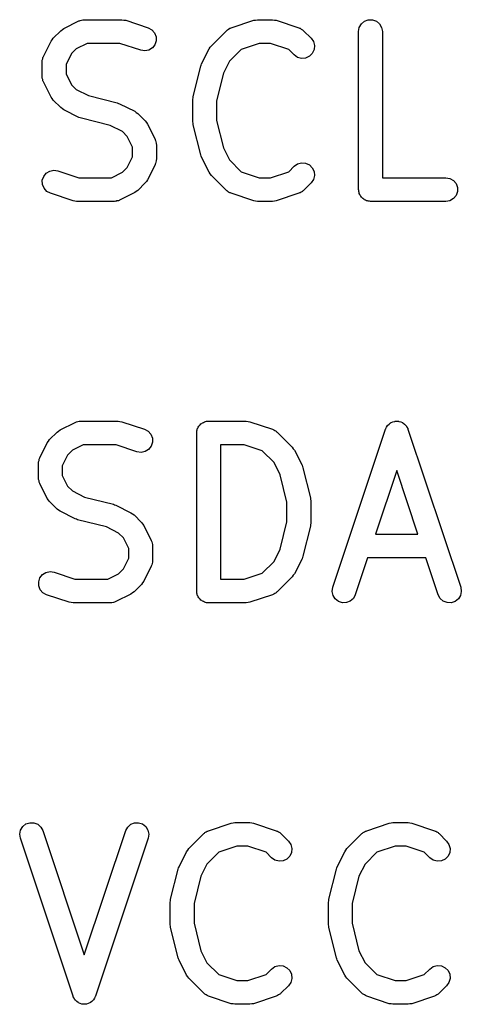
# Model space of a CAD drawing. Extents: x 82 to 153, y -125 to -16.
# Tile 15 of 16: x 121.15 to 123.94, y -34.55 to -28.32. Entities that reach past the tile are written whole.
import ezdxf

# ---------------------------------------------------------------- set-up
doc = ezdxf.new("R2010")
doc.units = 0
doc.header["$MEASUREMENT"] = 0
doc.layers.add('BLACK', color=7, linetype='CONTINUOUS')

msp = doc.modelspace()

# ---------------------------------------------------------------- linework, layer by layer
at = {"layer": 'BLACK', "linetype": 'CONTINUOUS'}
for p, q in [((121.426, -28.3762), (121.521, -28.3286)), ((121.521, -28.3286), (121.526, -28.3274)), ((121.526, -28.3274), (121.529, -28.3252)), ((121.529, -28.3252), (121.538, -28.3237)), ((121.538, -28.3237), (121.546, -28.3212)), ((121.546, -28.3212), (121.551, -28.3214)), ((121.551, -28.3214), (121.555, -28.3207)), ((121.555, -28.3207), (121.793, -28.3207)), ((121.793, -28.3207), (121.805, -28.3228)), ((121.805, -28.3228), (121.817, -28.3245)), ((121.817, -28.3245), (121.96, -28.3721)), ((122.484, -28.3721), (122.627, -28.3245)), ((122.627, -28.3245), (122.638, -28.3228)), ((122.638, -28.3228), (122.65, -28.3207)), ((122.65, -28.3207), (122.745, -28.3207)), ((122.745, -28.3207), (122.757, -28.3228)), ((122.757, -28.3228), (122.769, -28.3245)), ((122.769, -28.3245), (122.912, -28.3721)), ((123.307, -28.3475), (123.327, -28.3307)), ((123.327, -28.3307), (123.351, -28.3218)), ((123.351, -28.3218), (123.378, -28.3218)), ((123.378, -28.3218), (123.402, -28.3307)), ((123.402, -28.3307), (123.422, -28.3475)), ((121.359, -28.4379), (121.407, -28.3903)), ((121.407, -28.3903), (121.417, -28.3834)), ((121.417, -28.3834), (121.426, -28.3762)), ((121.96, -28.3721), (121.983, -28.3846)), ((121.983, -28.3846), (122, -28.404)), ((122, -28.404), (122.009, -28.4283)), ((122.359, -28.4855), (122.454, -28.3903)), ((122.454, -28.3903), (122.458, -28.3878)), ((122.458, -28.3878), (122.461, -28.3846)), ((122.461, -28.3846), (122.468, -28.3804)), ((122.468, -28.3804), (122.476, -28.3753)), ((122.476, -28.3753), (122.48, -28.3742)), ((122.48, -28.3742), (122.484, -28.3721)), ((122.912, -28.3721), (122.916, -28.3742)), ((122.916, -28.3742), (122.92, -28.3753)), ((122.92, -28.3753), (122.927, -28.3804)), ((122.927, -28.3804), (122.935, -28.3846)), ((122.935, -28.3846), (122.938, -28.3878)), ((122.938, -28.3878), (122.941, -28.3903)), ((122.941, -28.3903), (122.989, -28.4379)), ((123.29, -28.3957), (123.294, -28.37)), ((123.29, -29.3957), (123.29, -28.3957)), ((123.294, -28.37), (123.307, -28.3475)), ((123.422, -28.3475), (123.435, -28.37)), ((123.435, -28.37), (123.44, -28.3957)), ((123.44, -28.3957), (123.44, -29.3207)), ((121.297, -28.5526), (121.345, -28.4574)), ((121.345, -28.4574), (121.352, -28.4477)), ((121.352, -28.4477), (121.359, -28.4379)), ((121.573, -28.4707), (121.504, -28.5049)), ((121.781, -28.4707), (121.573, -28.4707)), ((121.912, -28.5145), (121.781, -28.4707)), ((122.01, -28.4543), (122.002, -28.479)), ((122.009, -28.4283), (122.01, -28.4543)), ((122.662, -28.4707), (122.548, -28.5089)), ((122.733, -28.4707), (122.662, -28.4707)), ((122.848, -28.5089), (122.733, -28.4707)), ((122.989, -28.4379), (123.004, -28.4592)), ((123.004, -28.4592), (123.011, -28.4844)), ((121.504, -28.5049), (121.474, -28.5353)), ((121.938, -28.5183), (121.912, -28.5145)), ((121.964, -28.513), (121.938, -28.5183)), ((121.986, -28.4994), (121.964, -28.513)), ((122.002, -28.479), (121.986, -28.4994)), ((122.297, -28.6002), (122.345, -28.505)), ((122.345, -28.505), (122.352, -28.4953)), ((122.352, -28.4953), (122.359, -28.4855)), ((122.548, -28.5089), (122.474, -28.583)), ((122.883, -28.544), (122.848, -28.5089)), ((123.008, -28.5103), (122.997, -28.5339)), ((123.011, -28.4844), (123.008, -28.5103)), ((121.29, -28.5776), (121.293, -28.5692)), ((121.29, -28.5819), (121.29, -28.5776)), ((121.29, -28.5862), (121.29, -28.5819)), ((121.29, -28.6814), (121.29, -28.5862)), ((121.293, -28.5692), (121.294, -28.5605)), ((121.294, -28.5605), (121.296, -28.5568)), ((121.296, -28.5568), (121.297, -28.5526)), ((121.474, -28.5353), (121.44, -28.6039)), ((122.474, -28.583), (122.435, -28.66)), ((122.904, -28.5589), (122.883, -28.544)), ((122.929, -28.5656), (122.904, -28.5589)), ((122.955, -28.5634), (122.929, -28.5656)), ((122.979, -28.5524), (122.955, -28.5634)), ((122.997, -28.5339), (122.979, -28.5524)), ((121.44, -28.6039), (121.44, -28.6637)), ((122.244, -28.8061), (122.292, -28.6156)), ((122.292, -28.6156), (122.295, -28.6081)), ((122.295, -28.6081), (122.297, -28.6002)), ((121.29, -28.6857), (121.29, -28.6814)), ((121.29, -28.69), (121.29, -28.6857)), ((121.293, -28.6984), (121.29, -28.69)), ((121.294, -28.707), (121.293, -28.6984)), ((121.296, -28.7108), (121.294, -28.707)), ((121.297, -28.7149), (121.296, -28.7108)), ((121.345, -28.8102), (121.297, -28.7149)), ((121.44, -28.6637), (121.474, -28.7322)), ((122.435, -28.66), (122.392, -28.8335)), ((121.474, -28.7322), (121.504, -28.7626)), ((121.504, -28.7626), (121.581, -28.8011)), ((121.352, -28.8198), (121.345, -28.8102)), ((121.359, -28.8297), (121.352, -28.8198)), ((121.407, -28.8773), (121.359, -28.8297)), ((121.581, -28.8011), (121.764, -28.8467)), ((122.242, -28.8243), (122.243, -28.8152)), ((122.242, -28.9671), (122.242, -28.8243)), ((122.243, -28.8152), (122.244, -28.8061)), ((122.392, -28.8335), (122.392, -28.9579)), ((121.417, -28.8842), (121.407, -28.8773)), ((121.426, -28.8913), (121.417, -28.8842)), ((121.521, -28.939), (121.426, -28.8913)), ((121.764, -28.8467), (121.771, -28.8501)), ((121.771, -28.8501), (121.779, -28.8524)), ((121.779, -28.8524), (121.874, -28.9)), ((121.874, -28.9), (121.884, -28.9072)), ((121.884, -28.9072), (121.894, -28.9141)), ((121.529, -28.9413), (121.521, -28.939)), ((121.537, -28.9446), (121.529, -28.9413)), ((121.719, -28.9903), (121.537, -28.9446)), ((121.894, -28.9141), (121.941, -28.9617)), ((121.941, -28.9617), (121.948, -28.9715)), ((122.243, -28.9761), (122.242, -28.9671)), ((122.392, -28.9579), (122.435, -29.1314)), ((121.796, -29.0287), (121.719, -28.9903)), ((121.827, -29.0592), (121.796, -29.0287)), ((121.948, -28.9715), (121.955, -28.9812)), ((121.955, -28.9812), (122.003, -29.0764)), ((122.244, -28.9853), (122.243, -28.9761)), ((122.292, -29.1758), (122.244, -28.9853)), ((121.861, -29.1277), (121.827, -29.0592)), ((122.003, -29.0764), (122.004, -29.0806)), ((122.004, -29.0806), (122.006, -29.0843)), ((122.006, -29.0843), (122.008, -29.093)), ((122.008, -29.093), (122.01, -29.1014)), ((121.861, -29.1875), (121.861, -29.1277)), ((122.01, -29.1014), (122.01, -29.1057)), ((122.01, -29.1057), (122.011, -29.11)), ((122.011, -29.11), (122.011, -29.2052)), ((122.435, -29.1314), (122.474, -29.2084)), ((121.827, -29.256), (121.861, -29.1875)), ((122.01, -29.2138), (122.008, -29.2222)), ((122.011, -29.2052), (122.01, -29.2095)), ((122.01, -29.2095), (122.01, -29.2138)), ((122.295, -29.1833), (122.292, -29.1758)), ((122.297, -29.1911), (122.295, -29.1833)), ((122.345, -29.2864), (122.297, -29.1911)), ((122.474, -29.2084), (122.548, -29.2825)), ((121.315, -29.2919), (121.337, -29.2783)), ((121.337, -29.2783), (121.362, -29.2731)), ((121.362, -29.2731), (121.388, -29.2769)), ((121.388, -29.2769), (121.52, -29.3207)), ((121.796, -29.2864), (121.827, -29.256)), ((122.003, -29.2387), (121.955, -29.334)), ((122.004, -29.2346), (122.003, -29.2387)), ((122.006, -29.2309), (122.004, -29.2346)), ((122.008, -29.2222), (122.006, -29.2309)), ((122.848, -29.2825), (122.883, -29.2474)), ((122.883, -29.2474), (122.904, -29.2325)), ((122.904, -29.2325), (122.929, -29.2257)), ((122.929, -29.2257), (122.955, -29.228)), ((122.955, -29.228), (122.979, -29.239)), ((122.979, -29.239), (122.997, -29.2574)), ((122.997, -29.2574), (123.008, -29.281)), ((123.008, -29.281), (123.011, -29.307)), ((121.29, -29.3371), (121.299, -29.3123)), ((121.291, -29.3631), (121.29, -29.3371)), ((121.299, -29.3123), (121.315, -29.2919)), ((121.52, -29.3207), (121.728, -29.3207)), ((121.728, -29.3207), (121.796, -29.2864)), ((121.955, -29.334), (121.948, -29.3436)), ((122.352, -29.296), (122.345, -29.2864)), ((122.359, -29.3059), (122.352, -29.296)), ((122.454, -29.4011), (122.359, -29.3059)), ((122.548, -29.2825), (122.662, -29.3207)), ((122.662, -29.3207), (122.733, -29.3207)), ((122.733, -29.3207), (122.848, -29.2825)), ((123.004, -29.3321), (122.989, -29.3535)), ((123.011, -29.307), (123.004, -29.3321)), ((123.44, -29.3207), (123.841, -29.3207)), ((123.841, -29.3207), (123.866, -29.3252)), ((123.866, -29.3252), (123.889, -29.3382)), ((123.889, -29.3382), (123.906, -29.3582)), ((121.301, -29.3873), (121.291, -29.3631)), ((121.318, -29.4068), (121.301, -29.3873)), ((121.894, -29.4011), (121.884, -29.408)), ((121.941, -29.3535), (121.894, -29.4011)), ((121.948, -29.3436), (121.941, -29.3535)), ((122.458, -29.4036), (122.454, -29.4011)), ((122.461, -29.4068), (122.458, -29.4036)), ((122.938, -29.4036), (122.935, -29.4068)), ((122.941, -29.4011), (122.938, -29.4036)), ((122.989, -29.3535), (122.941, -29.4011)), ((123.291, -29.4021), (123.29, -29.3957)), ((123.291, -29.4087), (123.291, -29.4021)), ((123.906, -29.3582), (123.915, -29.3827)), ((123.915, -29.3827), (123.915, -29.4087)), ((121.341, -29.4192), (121.318, -29.4068)), ((121.484, -29.4668), (121.341, -29.4192)), ((121.496, -29.4686), (121.484, -29.4668)), ((121.762, -29.4677), (121.754, -29.4702)), ((121.771, -29.4662), (121.762, -29.4677)), ((121.775, -29.464), (121.771, -29.4662)), ((121.779, -29.4628), (121.775, -29.464)), ((121.874, -29.4151), (121.779, -29.4628)), ((121.884, -29.408), (121.874, -29.4151)), ((122.468, -29.411), (122.461, -29.4068)), ((122.476, -29.416), (122.468, -29.411)), ((122.48, -29.4172), (122.476, -29.416)), ((122.484, -29.4192), (122.48, -29.4172)), ((122.627, -29.4668), (122.484, -29.4192)), ((122.638, -29.4686), (122.627, -29.4668)), ((122.769, -29.4668), (122.757, -29.4686)), ((122.912, -29.4192), (122.769, -29.4668)), ((122.916, -29.4172), (122.912, -29.4192)), ((122.92, -29.416), (122.916, -29.4172)), ((122.927, -29.411), (122.92, -29.416)), ((122.935, -29.4068), (122.927, -29.411)), ((123.293, -29.4149), (123.291, -29.4087)), ((123.294, -29.4213), (123.293, -29.4149)), ((123.297, -29.427), (123.294, -29.4213)), ((123.3, -29.4332), (123.297, -29.427)), ((123.304, -29.4382), (123.3, -29.4332)), ((123.307, -29.4439), (123.304, -29.4382)), ((123.312, -29.4481), (123.307, -29.4439)), ((123.316, -29.4531), (123.312, -29.4481)), ((123.322, -29.4564), (123.316, -29.4531)), ((123.327, -29.4606), (123.322, -29.4564)), ((123.333, -29.4629), (123.327, -29.4606)), ((123.339, -29.4662), (123.333, -29.4629)), ((123.345, -29.4673), (123.339, -29.4662)), ((123.351, -29.4695), (123.345, -29.4673)), ((123.866, -29.4662), (123.841, -29.4707)), ((123.889, -29.4531), (123.866, -29.4662)), ((123.906, -29.4332), (123.889, -29.4531)), ((123.915, -29.4087), (123.906, -29.4332)), ((121.507, -29.4707), (121.496, -29.4686)), ((121.745, -29.4707), (121.507, -29.4707)), ((121.75, -29.4699), (121.745, -29.4707)), ((121.754, -29.4702), (121.75, -29.4699)), ((122.65, -29.4707), (122.638, -29.4686)), ((122.745, -29.4707), (122.65, -29.4707)), ((122.757, -29.4686), (122.745, -29.4707)), ((123.358, -29.4695), (123.351, -29.4695)), ((123.365, -29.4707), (123.358, -29.4695)), ((123.841, -29.4707), (123.365, -29.4707)), ((121.402, -30.9162), (121.498, -30.8686)), ((121.498, -30.8686), (121.502, -30.8674)), ((121.502, -30.8674), (121.506, -30.8652)), ((121.506, -30.8652), (121.514, -30.8637)), ((121.514, -30.8637), (121.523, -30.8612)), ((121.523, -30.8612), (121.527, -30.8614)), ((121.527, -30.8614), (121.531, -30.8607)), ((121.531, -30.8607), (121.769, -30.8607)), ((121.769, -30.8607), (121.781, -30.8628)), ((121.781, -30.8628), (121.793, -30.8645)), ((121.793, -30.8645), (121.936, -30.9121)), ((122.274, -30.9043), (122.276, -30.8982)), ((122.276, -30.8982), (122.28, -30.8932)), ((122.28, -30.8932), (122.283, -30.8875)), ((122.283, -30.8875), (122.288, -30.8833)), ((122.288, -30.8833), (122.293, -30.8782)), ((122.293, -30.8782), (122.298, -30.8749)), ((122.298, -30.8749), (122.303, -30.8707)), ((122.303, -30.8707), (122.309, -30.8685)), ((122.309, -30.8685), (122.315, -30.8652)), ((122.315, -30.8652), (122.322, -30.8641)), ((122.322, -30.8641), (122.328, -30.8618)), ((122.328, -30.8618), (122.334, -30.8618)), ((122.334, -30.8618), (122.341, -30.8607)), ((122.341, -30.8607), (122.579, -30.8607)), ((122.579, -30.8607), (122.591, -30.8628)), ((122.591, -30.8628), (122.603, -30.8645)), ((122.603, -30.8645), (122.745, -30.9121)), ((123.461, -30.9081), (123.467, -30.8987)), ((123.467, -30.8987), (123.472, -30.8891)), ((123.472, -30.8891), (123.474, -30.8877)), ((123.474, -30.8877), (123.475, -30.8859)), ((123.475, -30.8859), (123.484, -30.8791)), ((123.484, -30.8791), (123.492, -30.8718)), ((123.492, -30.8718), (123.494, -30.871)), ((123.494, -30.871), (123.495, -30.8697)), ((123.495, -30.8697), (123.506, -30.8662)), ((123.506, -30.8662), (123.516, -30.8622)), ((123.516, -30.8622), (123.518, -30.8621)), ((123.518, -30.8621), (123.52, -30.8615)), ((123.52, -30.8615), (123.531, -30.8618)), ((123.531, -30.8618), (123.542, -30.8615)), ((123.542, -30.8615), (123.544, -30.8621)), ((123.544, -30.8621), (123.546, -30.8622)), ((123.546, -30.8622), (123.556, -30.8662)), ((123.556, -30.8662), (123.567, -30.8697)), ((123.567, -30.8697), (123.569, -30.871)), ((123.569, -30.871), (123.57, -30.8718)), ((123.57, -30.8718), (123.579, -30.8791)), ((123.579, -30.8791), (123.587, -30.8859)), ((123.587, -30.8859), (123.588, -30.8877)), ((123.588, -30.8877), (123.59, -30.8891)), ((123.59, -30.8891), (123.595, -30.8987)), ((123.595, -30.8987), (123.601, -30.9081)), ((121.335, -30.9779), (121.383, -30.9303)), ((121.383, -30.9303), (121.393, -30.9234)), ((121.393, -30.9234), (121.402, -30.9162)), ((121.936, -30.9121), (121.959, -30.9246)), ((121.959, -30.9246), (121.976, -30.944)), ((121.976, -30.944), (121.986, -30.9683)), ((122.266, -30.9357), (122.267, -30.9292)), ((122.266, -31.9357), (122.266, -30.9357)), ((122.267, -30.9227), (122.269, -30.9165)), ((122.267, -30.9292), (122.267, -30.9227)), ((122.269, -30.9165), (122.27, -30.91)), ((122.27, -30.91), (122.274, -30.9043)), ((122.745, -30.9121), (122.749, -30.9142)), ((122.749, -30.9142), (122.753, -30.9153)), ((122.753, -30.9153), (122.761, -30.9204)), ((122.761, -30.9204), (122.768, -30.9246)), ((122.768, -30.9246), (122.771, -30.9278)), ((122.771, -30.9278), (122.775, -30.9303)), ((122.775, -30.9303), (122.87, -31.0255)), ((123.127, -31.912), (123.46, -30.912)), ((123.46, -30.912), (123.461, -30.9101)), ((123.461, -30.9101), (123.461, -30.9081)), ((123.601, -30.9081), (123.601, -30.9101)), ((123.601, -30.9101), (123.602, -30.912)), ((123.602, -30.912), (123.936, -31.912)), ((121.274, -31.0926), (121.321, -30.9974)), ((121.321, -30.9974), (121.328, -30.9877)), ((121.328, -30.9877), (121.335, -30.9779)), ((121.549, -31.0107), (121.48, -31.0449)), ((121.757, -31.0107), (121.549, -31.0107)), ((121.888, -31.0545), (121.757, -31.0107)), ((121.978, -31.019), (121.962, -31.0394)), ((121.986, -30.9943), (121.978, -31.019)), ((121.986, -30.9683), (121.986, -30.9943)), ((122.416, -31.0107), (122.416, -31.8607)), ((122.567, -31.0107), (122.416, -31.0107)), ((122.681, -31.0489), (122.567, -31.0107)), ((121.45, -31.0753), (121.416, -31.1439)), ((121.48, -31.0449), (121.45, -31.0753)), ((121.914, -31.0583), (121.888, -31.0545)), ((121.94, -31.053), (121.914, -31.0583)), ((121.962, -31.0394), (121.94, -31.053)), ((122.755, -31.123), (122.681, -31.0489)), ((122.87, -31.0255), (122.877, -31.0353)), ((122.877, -31.0353), (122.884, -31.045)), ((122.884, -31.045), (122.932, -31.1402)), ((121.266, -31.1176), (121.269, -31.1092)), ((121.266, -31.1219), (121.266, -31.1176)), ((121.266, -31.1262), (121.266, -31.1219)), ((121.266, -31.2214), (121.266, -31.1262)), ((121.269, -31.1092), (121.27, -31.1005)), ((121.27, -31.1005), (121.272, -31.0968)), ((121.272, -31.0968), (121.274, -31.0926)), ((121.416, -31.1439), (121.416, -31.2037)), ((122.794, -31.2), (122.755, -31.123)), ((122.932, -31.1402), (122.934, -31.1481)), ((122.934, -31.1481), (122.937, -31.1556)), ((121.416, -31.2037), (121.45, -31.2722)), ((122.837, -31.3735), (122.794, -31.2)), ((122.937, -31.1556), (122.985, -31.3461)), ((123.531, -31.1728), (123.397, -31.575)), ((123.665, -31.575), (123.531, -31.1728)), ((121.266, -31.2257), (121.266, -31.2214)), ((121.266, -31.23), (121.266, -31.2257)), ((121.269, -31.2384), (121.266, -31.23)), ((121.27, -31.247), (121.269, -31.2384)), ((121.272, -31.2508), (121.27, -31.247)), ((121.274, -31.2549), (121.272, -31.2508)), ((121.321, -31.3502), (121.274, -31.2549)), ((121.45, -31.2722), (121.48, -31.3026)), ((121.48, -31.3026), (121.557, -31.3411)), ((121.328, -31.3598), (121.321, -31.3502)), ((121.335, -31.3697), (121.328, -31.3598)), ((121.383, -31.4173), (121.335, -31.3697)), ((121.557, -31.3411), (121.74, -31.3867)), ((121.74, -31.3867), (121.747, -31.3901)), ((121.747, -31.3901), (121.755, -31.3924)), ((121.755, -31.3924), (121.85, -31.44)), ((122.837, -31.4979), (122.837, -31.3735)), ((122.985, -31.3461), (122.986, -31.3552)), ((122.986, -31.3552), (122.987, -31.3643)), ((122.987, -31.3643), (122.987, -31.5071)), ((121.393, -31.4242), (121.383, -31.4173)), ((121.402, -31.4313), (121.393, -31.4242)), ((121.498, -31.479), (121.402, -31.4313)), ((121.85, -31.44), (121.86, -31.4472)), ((121.86, -31.4472), (121.87, -31.4541)), ((121.87, -31.4541), (121.918, -31.5017)), ((121.506, -31.4813), (121.498, -31.479)), ((121.513, -31.4846), (121.506, -31.4813)), ((121.695, -31.5303), (121.513, -31.4846)), ((121.918, -31.5017), (121.924, -31.5115)), ((121.924, -31.5115), (121.932, -31.5212)), ((121.932, -31.5212), (121.979, -31.6164)), ((122.794, -31.6714), (122.837, -31.4979)), ((122.986, -31.5161), (122.985, -31.5253)), ((122.987, -31.5071), (122.986, -31.5161)), ((121.772, -31.5687), (121.695, -31.5303)), ((121.803, -31.5992), (121.772, -31.5687)), ((122.985, -31.5253), (122.937, -31.7158)), ((123.397, -31.575), (123.665, -31.575)), ((121.837, -31.6677), (121.803, -31.5992)), ((121.979, -31.6164), (121.98, -31.6206)), ((121.98, -31.6206), (121.983, -31.6243)), ((121.983, -31.6243), (121.984, -31.633)), ((121.984, -31.633), (121.987, -31.6414)), ((121.987, -31.6414), (121.986, -31.6457)), ((121.986, -31.6457), (121.987, -31.65)), ((121.837, -31.7275), (121.837, -31.6677)), ((121.987, -31.65), (121.987, -31.7452)), ((122.755, -31.7484), (122.794, -31.6714)), ((121.803, -31.796), (121.837, -31.7275)), ((121.983, -31.7709), (121.98, -31.7746)), ((121.984, -31.7622), (121.983, -31.7709)), ((121.987, -31.7538), (121.984, -31.7622)), ((121.987, -31.7452), (121.986, -31.7495)), ((121.986, -31.7495), (121.987, -31.7538)), ((122.681, -31.8225), (122.755, -31.7484)), ((122.932, -31.7311), (122.884, -31.8264)), ((122.934, -31.7233), (122.932, -31.7311)), ((122.937, -31.7158), (122.934, -31.7233)), ((123.347, -31.725), (123.269, -31.9594)), ((123.715, -31.725), (123.347, -31.725)), ((123.793, -31.9594), (123.715, -31.725)), ((121.275, -31.8523), (121.291, -31.8319)), ((121.291, -31.8319), (121.313, -31.8183)), ((121.313, -31.8183), (121.339, -31.8131)), ((121.339, -31.8131), (121.364, -31.8169)), ((121.364, -31.8169), (121.496, -31.8607)), ((121.704, -31.8607), (121.772, -31.8264)), ((121.772, -31.8264), (121.803, -31.796)), ((121.979, -31.7787), (121.932, -31.874)), ((121.98, -31.7746), (121.979, -31.7787)), ((122.567, -31.8607), (122.681, -31.8225)), ((122.884, -31.8264), (122.877, -31.836)), ((121.267, -31.8771), (121.275, -31.8523)), ((121.267, -31.9031), (121.267, -31.8771)), ((121.496, -31.8607), (121.704, -31.8607)), ((121.918, -31.8935), (121.87, -31.9411)), ((121.924, -31.8836), (121.918, -31.8935)), ((121.932, -31.874), (121.924, -31.8836)), ((122.416, -31.8607), (122.567, -31.8607)), ((122.87, -31.8459), (122.775, -31.9411)), ((122.877, -31.836), (122.87, -31.8459)), ((121.277, -31.9273), (121.267, -31.9031)), ((121.294, -31.9468), (121.277, -31.9273)), ((121.317, -31.9592), (121.294, -31.9468)), ((121.46, -32.0068), (121.317, -31.9592)), ((121.85, -31.9551), (121.755, -32.0028)), ((121.86, -31.948), (121.85, -31.9551)), ((121.87, -31.9411), (121.86, -31.948)), ((122.267, -31.9421), (122.266, -31.9357)), ((122.267, -31.9487), (122.267, -31.9421)), ((122.269, -31.9549), (122.267, -31.9487)), ((122.27, -31.9613), (122.269, -31.9549)), ((122.745, -31.9592), (122.603, -32.0068)), ((122.749, -31.9572), (122.745, -31.9592)), ((122.753, -31.956), (122.749, -31.9572)), ((122.761, -31.951), (122.753, -31.956)), ((122.768, -31.9468), (122.761, -31.951)), ((122.771, -31.9436), (122.768, -31.9468)), ((122.775, -31.9411), (122.771, -31.9436)), ((123.123, -31.9377), (123.127, -31.912)), ((123.128, -31.9632), (123.123, -31.9377)), ((123.269, -31.9594), (123.257, -31.9823)), ((123.806, -31.9823), (123.793, -31.9594)), ((123.939, -31.9377), (123.934, -31.9632)), ((123.936, -31.912), (123.939, -31.9377)), ((121.472, -32.0086), (121.46, -32.0068)), ((121.484, -32.0107), (121.472, -32.0086)), ((121.722, -32.0107), (121.484, -32.0107)), ((121.726, -32.0099), (121.722, -32.0107)), ((121.73, -32.0102), (121.726, -32.0099)), ((121.739, -32.0077), (121.73, -32.0102)), ((121.747, -32.0062), (121.739, -32.0077)), ((121.751, -32.004), (121.747, -32.0062)), ((121.755, -32.0028), (121.751, -32.004)), ((122.274, -31.967), (122.27, -31.9613)), ((122.276, -31.9732), (122.274, -31.967)), ((122.28, -31.9782), (122.276, -31.9732)), ((122.283, -31.9839), (122.28, -31.9782)), ((122.288, -31.9881), (122.283, -31.9839)), ((122.293, -31.9931), (122.288, -31.9881)), ((122.298, -31.9964), (122.293, -31.9931)), ((122.303, -32.0006), (122.298, -31.9964)), ((122.309, -32.0029), (122.303, -32.0006)), ((122.315, -32.0062), (122.309, -32.0029)), ((122.322, -32.0073), (122.315, -32.0062)), ((122.328, -32.0095), (122.322, -32.0073)), ((122.334, -32.0095), (122.328, -32.0095)), ((122.341, -32.0107), (122.334, -32.0095)), ((122.579, -32.0107), (122.341, -32.0107)), ((122.591, -32.0086), (122.579, -32.0107)), ((122.603, -32.0068), (122.591, -32.0086)), ((123.142, -31.9854), (123.128, -31.9632)), ((123.162, -32.0016), (123.142, -31.9854)), ((123.187, -32.0099), (123.162, -32.0016)), ((123.213, -32.0092), (123.187, -32.0099)), ((123.237, -31.9996), (123.213, -32.0092)), ((123.257, -31.9823), (123.237, -31.9996)), ((123.825, -31.9996), (123.806, -31.9823)), ((123.849, -32.0092), (123.825, -31.9996)), ((123.876, -32.0099), (123.849, -32.0092)), ((123.9, -32.0016), (123.876, -32.0099)), ((123.921, -31.9854), (123.9, -32.0016)), ((123.934, -31.9632), (123.921, -31.9854)), ((121.147, -33.4736), (121.152, -33.4481)), ((121.152, -33.4481), (121.166, -33.4259)), ((121.166, -33.4259), (121.186, -33.4097)), ((121.186, -33.4097), (121.211, -33.4015)), ((121.211, -33.4015), (121.237, -33.4022)), ((121.237, -33.4022), (121.261, -33.4118)), ((121.261, -33.4118), (121.28, -33.4291)), ((121.28, -33.4291), (121.293, -33.452)), ((121.293, -33.452), (121.555, -34.2385)), ((121.555, -34.2385), (121.817, -33.452)), ((121.817, -33.452), (121.83, -33.4291)), ((121.83, -33.4291), (121.849, -33.4118)), ((121.849, -33.4118), (121.873, -33.4022)), ((121.873, -33.4022), (121.899, -33.4015)), ((121.899, -33.4015), (121.924, -33.4097)), ((121.924, -33.4097), (121.944, -33.4259)), ((121.944, -33.4259), (121.958, -33.4481)), ((121.958, -33.4481), (121.963, -33.4736)), ((122.333, -33.4553), (122.337, -33.4542)), ((122.337, -33.4542), (122.341, -33.4521)), ((122.341, -33.4521), (122.484, -33.4045)), ((122.484, -33.4045), (122.496, -33.4028)), ((122.496, -33.4028), (122.507, -33.4007)), ((122.507, -33.4007), (122.603, -33.4007)), ((122.603, -33.4007), (122.614, -33.4028)), ((122.614, -33.4028), (122.626, -33.4045)), ((122.626, -33.4045), (122.769, -33.4521)), ((122.769, -33.4521), (122.773, -33.4542)), ((122.773, -33.4542), (122.777, -33.4553)), ((123.333, -33.4553), (123.337, -33.4542)), ((123.337, -33.4542), (123.341, -33.4521)), ((123.341, -33.4521), (123.484, -33.4045)), ((123.484, -33.4045), (123.496, -33.4028)), ((123.496, -33.4028), (123.507, -33.4007)), ((123.507, -33.4007), (123.603, -33.4007)), ((123.603, -33.4007), (123.614, -33.4028)), ((123.614, -33.4028), (123.626, -33.4045)), ((123.626, -33.4045), (123.769, -33.4521)), ((123.769, -33.4521), (123.773, -33.4542)), ((123.773, -33.4542), (123.777, -33.4553)), ((121.151, -33.4994), (121.147, -33.4736)), ((121.484, -34.4994), (121.151, -33.4994)), ((121.959, -33.4994), (121.626, -34.4994)), ((121.963, -33.4736), (121.959, -33.4994)), ((122.216, -33.5655), (122.311, -33.4703)), ((122.311, -33.4703), (122.315, -33.4678)), ((122.315, -33.4678), (122.318, -33.4646)), ((122.318, -33.4646), (122.326, -33.4604)), ((122.326, -33.4604), (122.333, -33.4553)), ((122.777, -33.4553), (122.784, -33.4604)), ((122.784, -33.4604), (122.792, -33.4646)), ((122.792, -33.4646), (122.795, -33.4678)), ((122.795, -33.4678), (122.799, -33.4703)), ((122.799, -33.4703), (122.846, -33.5179)), ((123.216, -33.5655), (123.311, -33.4703)), ((123.311, -33.4703), (123.315, -33.4678)), ((123.315, -33.4678), (123.318, -33.4646)), ((123.318, -33.4646), (123.326, -33.4604)), ((123.326, -33.4604), (123.333, -33.4553)), ((123.777, -33.4553), (123.784, -33.4604)), ((123.784, -33.4604), (123.792, -33.4646)), ((123.792, -33.4646), (123.795, -33.4678)), ((123.795, -33.4678), (123.799, -33.4703)), ((123.799, -33.4703), (123.846, -33.5179)), ((122.202, -33.585), (122.209, -33.5753)), ((122.209, -33.5753), (122.216, -33.5655)), ((122.52, -33.5507), (122.405, -33.5889)), ((122.59, -33.5507), (122.52, -33.5507)), ((122.705, -33.5889), (122.59, -33.5507)), ((122.846, -33.5179), (122.861, -33.5392)), ((122.861, -33.5392), (122.868, -33.5644)), ((122.868, -33.5644), (122.866, -33.5903)), ((123.202, -33.585), (123.209, -33.5753)), ((123.209, -33.5753), (123.216, -33.5655)), ((123.52, -33.5507), (123.405, -33.5889)), ((123.59, -33.5507), (123.52, -33.5507)), ((123.705, -33.5889), (123.59, -33.5507)), ((123.846, -33.5179), (123.861, -33.5392)), ((123.861, -33.5392), (123.868, -33.5644)), ((123.868, -33.5644), (123.866, -33.5903)), ((122.155, -33.6802), (122.202, -33.585)), ((122.405, -33.5889), (122.331, -33.663)), ((122.74, -33.624), (122.705, -33.5889)), ((122.761, -33.6389), (122.74, -33.624)), ((122.787, -33.6456), (122.761, -33.6389)), ((122.836, -33.6324), (122.813, -33.6434)), ((122.855, -33.6139), (122.836, -33.6324)), ((122.866, -33.5903), (122.855, -33.6139)), ((123.155, -33.6802), (123.202, -33.585)), ((123.405, -33.5889), (123.331, -33.663)), ((123.74, -33.624), (123.705, -33.5889)), ((123.761, -33.6389), (123.74, -33.624)), ((123.787, -33.6456), (123.761, -33.6389)), ((123.836, -33.6324), (123.813, -33.6434)), ((123.855, -33.6139), (123.836, -33.6324)), ((123.866, -33.5903), (123.855, -33.6139)), ((122.101, -33.8861), (122.149, -33.6956)), ((122.149, -33.6956), (122.152, -33.6881)), ((122.152, -33.6881), (122.155, -33.6802)), ((122.331, -33.663), (122.292, -33.74)), ((122.813, -33.6434), (122.787, -33.6456)), ((123.101, -33.8861), (123.149, -33.6956)), ((123.149, -33.6956), (123.152, -33.6881)), ((123.152, -33.6881), (123.155, -33.6802)), ((123.331, -33.663), (123.292, -33.74)), ((123.813, -33.6434), (123.787, -33.6456)), ((122.292, -33.74), (122.249, -33.9135)), ((123.292, -33.74), (123.249, -33.9135)), ((122.101, -33.8952), (122.101, -33.8861)), ((123.101, -33.8952), (123.101, -33.8861)), ((122.099, -33.9043), (122.101, -33.8952)), ((122.099, -34.0471), (122.099, -33.9043)), ((122.249, -33.9135), (122.249, -34.0379)), ((123.099, -33.9043), (123.101, -33.8952)), ((123.099, -34.0471), (123.099, -33.9043)), ((123.249, -33.9135), (123.249, -34.0379)), ((122.101, -34.0561), (122.099, -34.0471)), ((122.101, -34.0653), (122.101, -34.0561)), ((122.149, -34.2558), (122.101, -34.0653)), ((122.249, -34.0379), (122.292, -34.2114)), ((123.101, -34.0561), (123.099, -34.0471)), ((123.101, -34.0653), (123.101, -34.0561)), ((123.149, -34.2558), (123.101, -34.0653)), ((123.249, -34.0379), (123.292, -34.2114)), ((122.152, -34.2633), (122.149, -34.2558)), ((122.155, -34.2711), (122.152, -34.2633)), ((122.292, -34.2114), (122.331, -34.2884)), ((123.152, -34.2633), (123.149, -34.2558)), ((123.155, -34.2711), (123.152, -34.2633)), ((123.292, -34.2114), (123.331, -34.2884)), ((122.202, -34.3664), (122.155, -34.2711)), ((122.331, -34.2884), (122.405, -34.3625)), ((122.74, -34.3274), (122.761, -34.3125)), ((122.761, -34.3125), (122.787, -34.3057)), ((122.787, -34.3057), (122.813, -34.308)), ((122.813, -34.308), (122.836, -34.319)), ((122.836, -34.319), (122.855, -34.3374)), ((123.202, -34.3664), (123.155, -34.2711)), ((123.331, -34.2884), (123.405, -34.3625)), ((123.74, -34.3274), (123.761, -34.3125)), ((123.761, -34.3125), (123.787, -34.3057)), ((123.787, -34.3057), (123.813, -34.308)), ((123.813, -34.308), (123.836, -34.319)), ((123.836, -34.319), (123.855, -34.3374)), ((122.209, -34.376), (122.202, -34.3664)), ((122.216, -34.3859), (122.209, -34.376)), ((122.311, -34.4811), (122.216, -34.3859)), ((122.405, -34.3625), (122.52, -34.4007)), ((122.59, -34.4007), (122.705, -34.3625)), ((122.705, -34.3625), (122.74, -34.3274)), ((122.855, -34.3374), (122.866, -34.361)), ((122.868, -34.387), (122.861, -34.4121)), ((122.866, -34.361), (122.868, -34.387)), ((123.209, -34.376), (123.202, -34.3664)), ((123.216, -34.3859), (123.209, -34.376)), ((123.311, -34.4811), (123.216, -34.3859)), ((123.405, -34.3625), (123.52, -34.4007)), ((123.59, -34.4007), (123.705, -34.3625)), ((123.705, -34.3625), (123.74, -34.3274)), ((123.855, -34.3374), (123.866, -34.361)), ((123.868, -34.387), (123.861, -34.4121)), ((123.866, -34.361), (123.868, -34.387)), ((122.52, -34.4007), (122.59, -34.4007)), ((122.846, -34.4335), (122.799, -34.4811)), ((122.861, -34.4121), (122.846, -34.4335)), ((123.52, -34.4007), (123.59, -34.4007)), ((123.846, -34.4335), (123.799, -34.4811)), ((123.861, -34.4121), (123.846, -34.4335)), ((121.485, -34.5012), (121.484, -34.4994)), ((121.485, -34.5032), (121.485, -34.5012)), ((121.491, -34.5126), (121.485, -34.5032)), ((121.496, -34.5223), (121.491, -34.5126)), ((121.619, -34.5126), (121.614, -34.5223)), ((121.625, -34.5032), (121.619, -34.5126)), ((121.626, -34.4994), (121.625, -34.5012)), ((121.625, -34.5012), (121.625, -34.5032)), ((122.315, -34.4836), (122.311, -34.4811)), ((122.318, -34.4868), (122.315, -34.4836)), ((122.326, -34.491), (122.318, -34.4868)), ((122.333, -34.496), (122.326, -34.491)), ((122.337, -34.4972), (122.333, -34.496)), ((122.341, -34.4992), (122.337, -34.4972)), ((122.484, -34.5468), (122.341, -34.4992)), ((122.769, -34.4992), (122.626, -34.5468)), ((122.773, -34.4972), (122.769, -34.4992)), ((122.777, -34.496), (122.773, -34.4972)), ((122.784, -34.491), (122.777, -34.496)), ((122.792, -34.4868), (122.784, -34.491)), ((122.795, -34.4836), (122.792, -34.4868)), ((122.799, -34.4811), (122.795, -34.4836)), ((123.315, -34.4836), (123.311, -34.4811)), ((123.318, -34.4868), (123.315, -34.4836)), ((123.326, -34.491), (123.318, -34.4868)), ((123.333, -34.496), (123.326, -34.491)), ((123.337, -34.4972), (123.333, -34.496)), ((123.341, -34.4992), (123.337, -34.4972)), ((123.484, -34.5468), (123.341, -34.4992)), ((123.769, -34.4992), (123.626, -34.5468)), ((123.773, -34.4972), (123.769, -34.4992)), ((123.777, -34.496), (123.773, -34.4972)), ((123.784, -34.491), (123.777, -34.496)), ((123.792, -34.4868), (123.784, -34.491)), ((123.795, -34.4836), (123.792, -34.4868)), ((123.799, -34.4811), (123.795, -34.4836)), ((121.498, -34.5237), (121.496, -34.5223)), ((121.499, -34.5254), (121.498, -34.5237)), ((121.508, -34.5323), (121.499, -34.5254)), ((121.516, -34.5396), (121.508, -34.5323)), ((121.518, -34.5403), (121.516, -34.5396)), ((121.519, -34.5416), (121.518, -34.5403)), ((121.53, -34.5451), (121.519, -34.5416)), ((121.54, -34.5492), (121.53, -34.5451)), ((121.542, -34.5492), (121.54, -34.5492)), ((121.544, -34.5499), (121.542, -34.5492)), ((121.555, -34.5496), (121.544, -34.5499)), ((121.566, -34.5499), (121.555, -34.5496)), ((121.568, -34.5492), (121.566, -34.5499)), ((121.57, -34.5492), (121.568, -34.5492)), ((121.58, -34.5451), (121.57, -34.5492)), ((121.591, -34.5416), (121.58, -34.5451)), ((121.592, -34.5403), (121.591, -34.5416)), ((121.594, -34.5396), (121.592, -34.5403)), ((121.602, -34.5323), (121.594, -34.5396)), ((121.611, -34.5254), (121.602, -34.5323)), ((121.612, -34.5237), (121.611, -34.5254)), ((121.614, -34.5223), (121.612, -34.5237)), ((122.496, -34.5486), (122.484, -34.5468)), ((122.507, -34.5507), (122.496, -34.5486)), ((122.603, -34.5507), (122.507, -34.5507)), ((122.614, -34.5486), (122.603, -34.5507)), ((122.626, -34.5468), (122.614, -34.5486)), ((123.496, -34.5486), (123.484, -34.5468)), ((123.507, -34.5507), (123.496, -34.5486)), ((123.603, -34.5507), (123.507, -34.5507)), ((123.614, -34.5486), (123.603, -34.5507)), ((123.626, -34.5468), (123.614, -34.5486))]:
    msp.add_line(p, q, dxfattribs=at)

doc.saveas('drawing.dxf')
